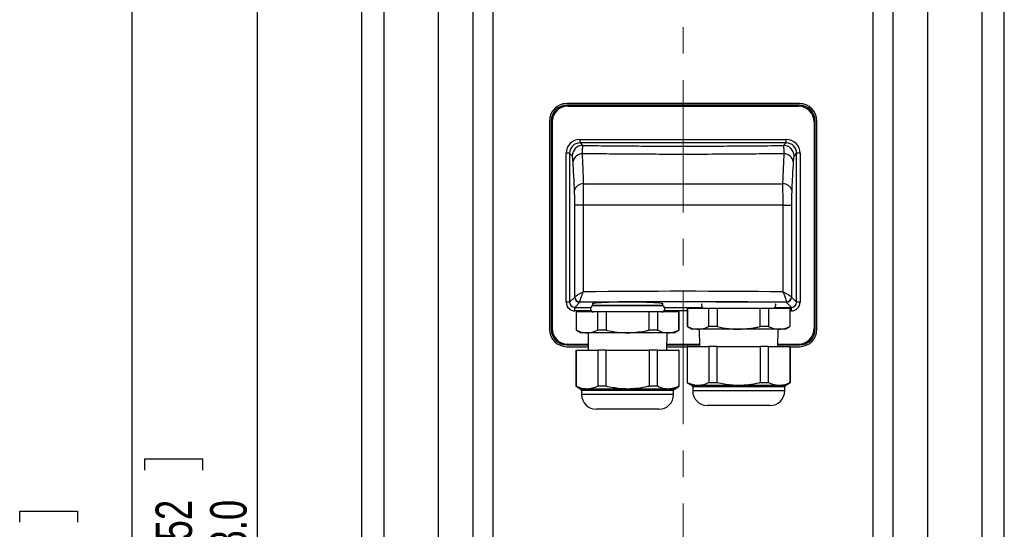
# Model space of a CAD drawing. Header units: millimetres. Extents: x 0 to 1737, y 0 to 594.
# Tile 14 of 42: x 492 to 587, y 296 to 344. Entities that reach past the tile are written whole.
import ezdxf

# ---------------------------------------------------------------- set-up
doc = ezdxf.new("R2010")
doc.units = ezdxf.units.MM
doc.linetypes.add('CENTERX2', pattern=[20.32, 12.7, -2.54, 2.54, -2.54])
doc.layers.add('SLD-0', color=7, linetype='Continuous')
doc.styles.add('SLDTEXTSTYLE0', font='TXT', dxfattribs={"width": 0.75})
doc.dimstyles.new('SLDDIMSTYLE1', dxfattribs={"dimtxt": 3.5, "dimasz": 3.2, "dimexe": 0, "dimexo": 0.0625, "dimgap": 0.875, "dimtad": 1, "dimdec": 1, "dimlfac": 3, "dimrnd": 1e-09, "dimzin": 4, "dimdsep": 46, "dimtxsty": 'SLDTEXTSTYLE0', "dimsah": 1, "dimcen": 0.09, "dimadec": 0, "dimazin": 1, "dimtfac": 1, "dimtdec": 1, "dimtofl": 0, "dimtmove": 0, "dimatfit": 3, "dimfxl": 1, "dimfrac": 2, "dimtolj": 1, "dimtzin": 12, "dimarcsym": 0})

# ---------------------------------------------------------------- blocks, each defined once
blk = doc.blocks.new('_D_6')
at = {"layer": 'SLD-0', "color": 250, "transparency": 16777216}
for p, q in [((517.455, 348.367), (513.965, 348.367)), ((514.965, 348.367), (514.965, 242.367)), ((504.172, 301.185), (504.172, 302.252)), ((504.172, 302.252), (509.729, 302.252)), ((509.729, 302.252), (509.729, 301.185)), ((504.172, 289.548), (504.172, 288.482)), ((509.729, 288.482), (509.729, 289.548)), ((504.172, 288.482), (509.729, 288.482)), ((543.032, 242.367), (513.965, 242.367))]:
    blk.add_line(p, q, dxfattribs=at)
for points in [[(514.965, 348.367), (514.415, 345.167), (515.515, 345.167)], [(514.965, 242.367), (515.515, 245.567), (514.415, 245.567)]]:
    blk.add_solid(points, dxfattribs=at)
at = {"layer": 'SLD-0', "color": 250, "transparency": 16777216, "char_height": 3.5, "attachment_point": 1, "rotation": 90, "style": 'SLDTEXTSTYLE0'}
for s, insert in [('12.52', (505.217, 289.548)), ('318.0', (510.453, 289.548))]:
    blk.add_mtext(s, dxfattribs=dict(at, insert=insert))
blk = doc.blocks.new('_D_7')
at = {"layer": 'SLD-0', "color": 250, "transparency": 16777216}
for p, q in [((517.455, 348.367), (501.965, 348.367)), ((502.965, 232.367), (502.965, 348.367)), ((492.172, 296.185), (492.172, 297.252)), ((492.172, 297.252), (497.729, 297.252)), ((497.729, 297.252), (497.729, 296.185)), ((492.172, 284.548), (492.172, 283.482)), ((497.729, 283.482), (497.729, 284.548)), ((492.172, 283.482), (497.729, 283.482)), ((552.698, 232.367), (501.965, 232.367))]:
    blk.add_line(p, q, dxfattribs=at)
for points in [[(502.965, 348.367), (502.415, 345.167), (503.515, 345.167)], [(502.965, 232.367), (503.515, 235.567), (502.415, 235.567)]]:
    blk.add_solid(points, dxfattribs=at)
at = {"layer": 'SLD-0', "color": 250, "transparency": 16777216, "char_height": 3.5, "attachment_point": 1, "rotation": 90, "style": 'SLDTEXTSTYLE0'}
for s, insert in [('13.70', (493.217, 284.548)), ('348.0', (498.453, 284.548))]:
    blk.add_mtext(s, dxfattribs=dict(at, insert=insert))

msp = doc.modelspace()

# ---------------------------------------------------------------- linework, layer by layer
at = {"color": 7, "linetype": 'Continuous', "lineweight": 25}
for p, q in [((525.031829, 192.055502), (525.031829, 504.677979)), ((586.698496, 192.055502), (586.698496, 504.677979)), ((532.365163, 199.377333), (532.365163, 497.356149)), ((579.365163, 199.377333), (579.365163, 497.356149)), ((535.698496, 202.883408), (535.698496, 493.850074)), ((576.031829, 202.883408), (576.031829, 493.850074)), ((527.151922, 203.393179), (527.151922, 493.340303)), ((584.578404, 203.393179), (584.578404, 493.340303)), ((537.622997, 204.807908), (537.622997, 491.925573)), ((574.107329, 204.807908), (574.107329, 491.925573)), ((544.69644, 336.200074), (544.783787, 336.112728)), ((567.033885, 336.200074), (544.69644, 336.200074)), ((567.031829, 336.366741), (544.698496, 336.366741)), ((544.783787, 336.112728), (566.946539, 336.112728)), ((566.946539, 336.112728), (567.033885, 336.200074)), ((543.031829, 334.700074), (543.031829, 314.700074)), ((543.285842, 334.614784), (543.198496, 334.70213)), ((543.198496, 334.70213), (543.198496, 314.698019)), ((568.531829, 334.70213), (568.444483, 334.614784)), ((568.531829, 314.698019), (568.531829, 334.70213)), ((568.698496, 314.700074), (568.698496, 334.700074)), ((543.285842, 334.614784), (543.285842, 314.785365)), ((568.444483, 334.614784), (568.444483, 314.785365)), ((545.967694, 332.596173), (545.967694, 332.929049)), ((545.967694, 332.929049), (565.762632, 332.929049)), ((565.762632, 332.596173), (565.762632, 332.929049)), ((545.967694, 332.596173), (546.218974, 332.344893)), ((565.762632, 332.596173), (545.967694, 332.596173)), ((565.511352, 332.344893), (565.762632, 332.596173)), ((544.969064, 331.597543), (544.636188, 331.597543)), ((544.636188, 317.30329), (544.636188, 331.597543)), ((544.969064, 331.597543), (544.969064, 317.30329)), ((545.220344, 331.346263), (544.969064, 331.597543)), ((566.761261, 331.597543), (566.509981, 331.346263)), ((566.761261, 317.30329), (566.761261, 331.597543)), ((567.094138, 331.597543), (566.761261, 331.597543)), ((567.094138, 331.597543), (567.094138, 317.30329)), ((546.285531, 328.666405), (565.444795, 328.666405)), ((546.273367, 326.602114), (545.466573, 326.602114)), ((545.466573, 317.810685), (545.466573, 326.602114)), ((546.273367, 326.602114), (546.273367, 318.300114)), ((565.456959, 326.602114), (546.273367, 326.602114)), ((565.456959, 318.300114), (565.456959, 326.602114)), ((565.456959, 326.602114), (566.263752, 326.602114)), ((566.263752, 326.602114), (566.263752, 317.810685)), ((544.969064, 317.30329), (545.461259, 317.795486)), ((545.461259, 317.795486), (545.466573, 317.810685)), ((566.263752, 317.810685), (566.269066, 317.795486)), ((566.269066, 317.795486), (566.761261, 317.30329)), ((544.969064, 317.30329), (544.636188, 317.30329)), ((545.960574, 317.296171), (545.468379, 316.803976)), ((545.468379, 316.471099), (545.468379, 316.803976)), ((545.468379, 316.803976), (547.002435, 316.803976)), ((545.945928, 317.326297), (545.960574, 317.296171)), ((547.148496, 317.154427), (547.148496, 316.998703)), ((547.148496, 316.998703), (547.181829, 316.96537)), ((550.531829, 316.998703), (547.148496, 316.998703)), ((550.531829, 316.96537), (547.181829, 316.96537)), ((553.915163, 316.998703), (550.531829, 316.998703)), ((553.881829, 316.96537), (550.531829, 316.96537)), ((553.881829, 316.96537), (553.915163, 316.998703)), ((553.915163, 316.998703), (553.915163, 317.154427)), ((554.061224, 316.803976), (557.714683, 316.803976)), ((556.248496, 316.707418), (556.248496, 314.967226)), ((556.270302, 316.707418), (556.248496, 316.707418)), ((556.270302, 316.707418), (556.270302, 314.967226)), ((558.332461, 316.707418), (556.270302, 316.707418)), ((558.332461, 314.967226), (558.332461, 316.707418)), ((559.136337, 316.707418), (558.332461, 316.707418)), ((559.136337, 316.707418), (559.136337, 314.967226)), ((563.260655, 316.707418), (559.136337, 316.707418)), ((563.260655, 314.967226), (563.260655, 316.707418)), ((564.064531, 316.707418), (563.260655, 316.707418)), ((564.064531, 316.707418), (564.064531, 314.967226)), ((566.12669, 316.707418), (564.064531, 316.707418)), ((564.682309, 316.803976), (566.261947, 316.803976)), ((565.769751, 317.296171), (565.784398, 317.326297)), ((566.261947, 316.803976), (565.769751, 317.296171)), ((566.12669, 314.967226), (566.12669, 316.707418)), ((566.148496, 316.707418), (566.12669, 316.707418)), ((566.148496, 314.967226), (566.148496, 316.707418)), ((566.261947, 316.471099), (566.261947, 316.803976)), ((567.094138, 317.30329), (566.761261, 317.30329)), ((547.039894, 316.471099), (545.468379, 316.471099)), ((545.581829, 316.36537), (545.581829, 314.625178)), ((545.603636, 316.36537), (545.581829, 316.36537)), ((545.603636, 316.36537), (545.603636, 314.625178)), ((547.665795, 316.36537), (545.603636, 316.36537)), ((547.665795, 314.625178), (547.665795, 316.36537)), ((548.46967, 316.36537), (547.665795, 316.36537)), ((548.46967, 316.36537), (548.46967, 314.625178)), ((552.593989, 316.36537), (548.46967, 316.36537)), ((552.593989, 314.625178), (552.593989, 316.36537)), ((553.397864, 316.36537), (552.593989, 316.36537)), ((553.397864, 316.36537), (553.397864, 314.625178)), ((555.460023, 316.36537), (553.397864, 316.36537)), ((556.248496, 316.471099), (554.023765, 316.471099)), ((555.460023, 314.625178), (555.460023, 316.36537)), ((555.481829, 316.36537), (555.460023, 316.36537)), ((555.481829, 314.625178), (555.481829, 316.36537)), ((566.261947, 316.471099), (566.148496, 316.471099)), ((543.198496, 314.698019), (543.285842, 314.785365)), ((556.248496, 314.967226), (556.698496, 314.707418)), ((556.270302, 314.967226), (556.248496, 314.967226)), ((559.136337, 314.967226), (558.332461, 314.967226)), ((564.064531, 314.967226), (563.260655, 314.967226)), ((565.698496, 314.707418), (566.148496, 314.967226)), ((566.148496, 314.967226), (566.12669, 314.967226)), ((568.444483, 314.785365), (568.531829, 314.698019)), ((545.581829, 314.625178), (546.031829, 314.36537)), ((545.603636, 314.625178), (545.581829, 314.625178)), ((546.634715, 314.36537), (546.031829, 314.36537)), ((550.531829, 314.36537), (546.634715, 314.36537)), ((546.743605, 314.36537), (546.761059, 312.698703)), ((548.46967, 314.625178), (547.665795, 314.625178)), ((554.428944, 314.36537), (550.531829, 314.36537)), ((553.397864, 314.625178), (552.593989, 314.625178)), ((554.3026, 312.698703), (554.320054, 314.36537)), ((555.031829, 314.36537), (554.428944, 314.36537)), ((555.031829, 314.36537), (555.481829, 314.625178)), ((555.481829, 314.625178), (555.460023, 314.625178)), ((557.301382, 314.707418), (556.698496, 314.707418)), ((561.198496, 314.707418), (557.301382, 314.707418)), ((557.410272, 314.707418), (557.427726, 313.040751)), ((565.09561, 314.707418), (561.198496, 314.707418)), ((564.969266, 313.040751), (564.98672, 314.707418)), ((565.698496, 314.707418), (565.09561, 314.707418)), ((544.783787, 313.287421), (544.69644, 313.200074)), ((544.69644, 313.200074), (546.755809, 313.200074)), ((544.698496, 313.033408), (546.757554, 313.033408)), ((544.783787, 313.287421), (546.754894, 313.287421)), ((554.306105, 313.033408), (556.248496, 313.033408)), ((554.30785, 313.200074), (557.426057, 313.200074)), ((554.308765, 313.287421), (557.425143, 313.287421)), ((556.248496, 313.040751), (556.248496, 309.570894)), ((556.270302, 313.040751), (556.248496, 313.040751)), ((556.270302, 309.570894), (556.270302, 313.040751)), ((556.270302, 313.040751), (558.332461, 313.040751)), ((558.332461, 313.040751), (558.332461, 309.570894)), ((559.136337, 313.040751), (558.332461, 313.040751)), ((559.136337, 309.570894), (559.136337, 313.040751)), ((559.136337, 313.040751), (563.260655, 313.040751)), ((563.260655, 313.040751), (563.260655, 309.570894)), ((564.064531, 313.040751), (563.260655, 313.040751)), ((564.064531, 309.570894), (564.064531, 313.040751)), ((564.064531, 313.040751), (566.12669, 313.040751)), ((564.970935, 313.200074), (567.033885, 313.200074)), ((564.97185, 313.287421), (566.946539, 313.287421)), ((566.12669, 313.040751), (566.12669, 309.570894)), ((566.148496, 313.040751), (566.12669, 313.040751)), ((566.148496, 309.570894), (566.148496, 313.040751)), ((566.148496, 313.033408), (567.031829, 313.033408)), ((567.033885, 313.200074), (566.946539, 313.287421)), ((545.581829, 312.698703), (545.581829, 309.228846)), ((545.603636, 312.698703), (545.581829, 312.698703)), ((545.603636, 309.228846), (545.603636, 312.698703)), ((545.603636, 312.698703), (547.665795, 312.698703)), ((547.665795, 312.698703), (547.665795, 309.228846)), ((548.46967, 312.698703), (547.665795, 312.698703)), ((548.46967, 309.228846), (548.46967, 312.698703)), ((548.46967, 312.698703), (552.593989, 312.698703)), ((552.593989, 312.698703), (552.593989, 309.228846)), ((553.397864, 312.698703), (552.593989, 312.698703)), ((553.397864, 309.228846), (553.397864, 312.698703)), ((553.397864, 312.698703), (555.460023, 312.698703)), ((555.460023, 312.698703), (555.460023, 309.228846)), ((555.481829, 312.698703), (555.460023, 312.698703)), ((555.481829, 309.228846), (555.481829, 312.698703)), ((545.581829, 309.228846), (546.031829, 308.969038)), ((545.603636, 309.228846), (545.581829, 309.228846)), ((548.46967, 309.228846), (547.665795, 309.228846)), ((553.397864, 309.228846), (552.593989, 309.228846)), ((555.031829, 308.969038), (555.481829, 309.228846)), ((555.481829, 309.228846), (555.460023, 309.228846)), ((556.248496, 309.570894), (556.698496, 309.311086)), ((556.270302, 309.570894), (556.248496, 309.570894)), ((557.301382, 309.311086), (556.698496, 309.311086)), ((556.781829, 309.166749), (556.781829, 308.790751)), ((561.198496, 309.166749), (556.781829, 309.166749)), ((561.198496, 309.311086), (557.301382, 309.311086)), ((559.136337, 309.570894), (558.332461, 309.570894)), ((565.09561, 309.311086), (561.198496, 309.311086)), ((565.615163, 309.166749), (561.198496, 309.166749)), ((564.064531, 309.570894), (563.260655, 309.570894)), ((565.698496, 309.311086), (565.09561, 309.311086)), ((565.615163, 308.790751), (565.615163, 309.166749)), ((565.698496, 309.311086), (566.148496, 309.570894)), ((566.148496, 309.570894), (566.12669, 309.570894)), ((546.634715, 308.969038), (546.031829, 308.969038)), ((546.115163, 308.8247), (546.115163, 308.448703)), ((550.531829, 308.8247), (546.115163, 308.8247)), ((550.531829, 308.448703), (546.115163, 308.448703)), ((550.531829, 308.969038), (546.634715, 308.969038)), ((554.428944, 308.969038), (550.531829, 308.969038)), ((554.948496, 308.8247), (550.531829, 308.8247)), ((554.948496, 308.448703), (550.531829, 308.448703)), ((555.031829, 308.969038), (554.428944, 308.969038)), ((554.948496, 308.448703), (554.948496, 308.8247)), ((561.198496, 308.790751), (556.781829, 308.790751)), ((565.615163, 308.790751), (561.198496, 308.790751)), ((561.198496, 307.374085), (558.198496, 307.374085)), ((564.198496, 307.374085), (561.198496, 307.374085)), ((550.531829, 307.032037), (547.531829, 307.032037)), ((553.531829, 307.032037), (550.531829, 307.032037))]:
    msp.add_line(p, q, dxfattribs=at)
for centre, radius, start, end in [((544.698496, 334.700074), 1.666667, 90, 180), ((567.031829, 334.700074), 1.666667, 0, 90), ((546.222184, 331.343053), 1.001845, 90.18359629, 179.81640371), ((565.508141, 331.343053), 1.001845, 0.18359629, 89.81640371), ((546.194685, 330.647587), 0.910589, 92.19688673, 170.76867955), ((565.53564, 330.647587), 0.910589, 9.23132045, 87.80311327), ((546.266511, 327.804874), 0.861741, 88.73527749, 163.67353651), ((565.463815, 327.804874), 0.861741, 16.32646349, 91.26472251), ((545.962179, 317.797091), 0.500922, 180.18359629, 269.81640371), ((545.965556, 317.825102), 0.499191, 181.65491606, 267.74662319), ((565.768146, 317.797091), 0.500922, 270.18359629, 359.81640371), ((565.76477, 317.825102), 0.499191, 272.25337681, 358.34508394), ((547.268496, 316.66537), 0.3, 90, 270), ((553.795163, 316.66537), 0.3, 270, 90), ((557.935163, 317.007418), 0.3, 154.45040758, 270), ((564.461829, 317.007418), 0.3, 270, 25.54959242), ((544.698496, 314.700074), 1.666667, 180, 270), ((567.031829, 314.700074), 1.666667, 270, 0), ((556.615163, 309.166749), 0.166667, 0, 60), ((565.781829, 309.166749), 0.166667, 120, 180), ((545.948496, 308.8247), 0.166667, 0, 60), ((547.531829, 308.448703), 1.416667, 180, 270), ((553.531829, 308.448703), 1.416667, 270, 0), ((555.115163, 308.8247), 0.166667, 120, 180), ((558.198496, 308.790751), 1.416667, 180, 270), ((564.198496, 308.790751), 1.416667, 270, 0)]:
    msp.add_arc(centre, radius, start, end, dxfattribs=at)
for centre, major_axis, ratio, start_param, end_param in [((544.700555, 334.698016), (-1.063569, 1.063569), 0.997264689, 5.499156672, 7.067213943), ((544.787901, 334.610669), (-1.063569, 1.063569), 0.997264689, 5.499156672, 7.067213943), ((566.942425, 334.610669), (1.063569, 1.063569), 0.997264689, 5.499156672, 7.067213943), ((567.029771, 334.698016), (1.063569, 1.063569), 0.997264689, 5.499156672, 7.067213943), ((545.971351, 331.593886), (0.945395, -0.945395), 0.997264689, 2.357564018, 3.925621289), ((565.758975, 331.593886), (0.945395, 0.945395), 0.997264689, 5.499156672, 7.067213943), ((545.971351, 331.593886), (-0.710337, 0.710337), 0.995451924, 5.499156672, 7.067213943), ((565.758975, 331.593886), (0.710337, 0.710337), 0.995451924, 5.499156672, 7.067213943), ((555.865163, 315.779828), (50, 0), 0.051359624, 1.377763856, 1.763828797), ((545.470665, 317.305576), (-0.590872, -0.590872), 0.997264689, 5.499156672, 7.067213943), ((545.470665, 317.305576), (0.355814, 0.355814), 0.993645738, 2.357564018, 3.925621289), ((555.865163, 314.781198), (49, 0), 0.052407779, 1.367259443, 1.77433321), ((550.531829, 317.136806), (3.4, 0), 0.052407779, 6.184130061, 9.523833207), ((561.198496, 317.136806), (3.4, 0), 0.052407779, 0.882994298, 2.258598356), ((566.259661, 317.305576), (-0.355814, 0.355814), 0.993645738, 2.357564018, 3.925621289), ((566.259661, 317.305576), (-0.590872, 0.590872), 0.997264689, 2.357564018, 3.925621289), ((544.787901, 314.789479), (-1.063569, -1.063569), 0.997264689, 5.499156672, 7.067213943), ((566.942425, 314.789479), (1.063569, -1.063569), 0.997264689, 5.499156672, 7.067213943), ((544.700555, 314.702133), (-1.063569, -1.063569), 0.997264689, 5.499156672, 7.067213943), ((567.029771, 314.702133), (1.063569, -1.063569), 0.997264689, 5.499156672, 7.067213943)]:
    msp.add_ellipse(centre, major_axis=major_axis, ratio=ratio, start_param=start_param, end_param=end_param, dxfattribs=at)
for points, knots in [([(546.218974, 332.344893), (546.208254, 332.298426), (546.185938, 332.201695), (546.168724, 331.777782), (546.159779, 331.557507)], [0, 0, 0, 0, 0.4803757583, 1, 1, 1, 1]), ([(546.218974, 332.344893), (547.002835, 332.335837), (548.570558, 332.317725), (550.966109, 332.299552), (553.386994, 332.288157), (555.822999, 332.284332), (558.254184, 332.287899), (560.682961, 332.299035), (563.108743, 332.317183), (564.710482, 332.335656), (565.511352, 332.344893)], [0, 0, 0, 0, 0.123673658, 0.2473474, 0.372718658, 0.498089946, 0.622699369, 0.747308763, 0.873654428, 1, 1, 1, 1]), ([(565.570546, 331.557507), (565.562278, 331.763963), (565.54517, 332.191137), (565.522873, 332.292513), (565.511352, 332.344893)], [0, 0, 0, 0, 0.483306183, 1, 1, 1, 1]), ([(545.29589, 330.793665), (545.283993, 330.948094), (545.261048, 331.245936), (545.233573, 331.313656), (545.220344, 331.346263)], [0, 0, 0, 0, 0.518493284, 1, 1, 1, 1]), ([(546.159779, 331.557507), (546.181725, 331.1216), (546.226523, 330.231756), (546.265598, 329.19519), (546.285531, 328.666405)], [0, 0, 0, 0, 0.489868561, 1, 1, 1, 1]), ([(565.570546, 331.557507), (564.774662, 331.547433), (563.182893, 331.527286), (560.75312, 331.507175), (558.299181, 331.494671), (555.898355, 331.490749), (553.57018, 331.494481), (551.312039, 331.50509), (549.058422, 331.522854), (547.340825, 331.541714), (546.379457, 331.554569), (546.159779, 331.557507)], [0, 0, 0, 0, 0.12468286, 0.249365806, 0.375675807, 0.501985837, 0.617222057, 0.732458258, 0.848974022, 0.965489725, 1, 1, 1, 1]), ([(565.444795, 328.666405), (565.463913, 329.174615), (565.502941, 330.212027), (565.547709, 331.103004), (565.570546, 331.557507)], [0, 0, 0, 0, 0.489882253, 1, 1, 1, 1]), ([(566.509981, 331.346263), (566.495746, 331.309529), (566.468256, 331.238594), (566.445438, 330.938402), (566.434436, 330.793665)], [0, 0, 0, 0, 0.517850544, 1, 1, 1, 1]), ([(545.439519, 328.047118), (545.417529, 328.537289), (545.373318, 329.522754), (545.321788, 330.368562), (545.29589, 330.793665)], [0, 0, 0, 0, 0.497401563, 1, 1, 1, 1]), ([(566.434436, 330.793665), (566.408799, 330.373082), (566.357259, 329.527549), (566.313033, 328.542291), (566.290807, 328.047118)], [0, 0, 0, 0, 0.497417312, 1, 1, 1, 1]), ([(545.466573, 326.602114), (545.465306, 326.867556), (545.462794, 327.393902), (545.447233, 327.830634), (545.439519, 328.047118)], [0, 0, 0, 0, 0.504310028, 1, 1, 1, 1]), ([(546.285531, 328.666405), (546.282014, 328.356843), (546.274907, 327.731339), (546.273884, 326.981074), (546.273367, 326.602114)], [0, 0, 0, 0, 0.494899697, 1, 1, 1, 1]), ([(565.456959, 326.602114), (565.456468, 326.971526), (565.455472, 327.72156), (565.448389, 328.348334), (565.444795, 328.666405)], [0, 0, 0, 0, 0.492526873, 1, 1, 1, 1]), ([(566.290807, 328.047118), (566.28292, 327.824686), (566.267402, 327.387047), (566.264955, 326.860863), (566.263752, 326.602114)], [0, 0, 0, 0, 0.508254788, 1, 1, 1, 1]), ([(545.466573, 317.810685), (545.4809, 317.827688), (545.511511, 317.864019), (545.689491, 317.981118), (545.878482, 318.089734), (546.036114, 318.175691), (546.107199, 318.21375), (546.183916, 318.253949), (546.22484, 318.275162), (546.247007, 318.286587), (546.259049, 318.292774), (546.265756, 318.296215), (546.269986, 318.298383), (546.272284, 318.29956), (546.273367, 318.300114)], [0, 0, 0, 0, 0.215290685, 0.460015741, 0.753218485, 0.774484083, 0.880828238, 0.935788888, 0.965220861, 0.981134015, 0.98976164, 0.994443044, 0.997382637, 1, 1, 1, 1]), ([(546.273367, 318.300114), (546.272826, 318.299013), (546.271689, 318.296695), (546.269594, 318.292417), (546.26627, 318.28562), (546.26029, 318.27335), (546.249295, 318.250651), (546.22908, 318.208435), (546.191576, 318.128377), (546.15715, 318.051526), (546.083536, 317.880508), (546.000893, 317.664652), (545.937973, 317.432357), (545.943392, 317.360114), (545.945928, 317.326297)], [0, 0, 0, 0, 0.00261431, 0.005500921, 0.010154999, 0.018749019, 0.034630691, 0.064057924, 0.119089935, 0.225572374, 0.249363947, 0.540062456, 0.78470792, 1, 1, 1, 1]), ([(565.784398, 317.326297), (565.786934, 317.360114), (565.792353, 317.432357), (565.729433, 317.664652), (565.64679, 317.880508), (565.573175, 318.051526), (565.53875, 318.128377), (565.501246, 318.208435), (565.48103, 318.250651), (565.470035, 318.27335), (565.464055, 318.28562), (565.460732, 318.292417), (565.458636, 318.296695), (565.457499, 318.299013), (565.456959, 318.300114)], [0, 0, 0, 0, 0.21529208, 0.459937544, 0.750636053, 0.774427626, 0.880910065, 0.935942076, 0.965369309, 0.981250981, 0.989845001, 0.994499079, 0.99738569, 1, 1, 1, 1]), ([(565.456959, 318.300114), (565.458041, 318.29956), (565.460339, 318.298383), (565.46457, 318.296215), (565.471277, 318.292774), (565.483319, 318.286587), (565.505485, 318.275162), (565.546409, 318.253949), (565.623127, 318.21375), (565.694211, 318.175691), (565.851843, 318.089734), (566.040834, 317.981118), (566.218815, 317.864019), (566.249426, 317.827688), (566.263752, 317.810685)], [0, 0, 0, 0, 0.002617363, 0.005556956, 0.01023836, 0.018865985, 0.034779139, 0.064211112, 0.119171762, 0.225515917, 0.246781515, 0.539984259, 0.784709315, 1, 1, 1, 1]), ([(556.270302, 314.967226), (556.439077, 314.893575), (556.778872, 314.745293), (557.126446, 314.720099), (557.301382, 314.707418)], [0, 0, 0, 0, 0.496694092, 1, 1, 1, 1]), ([(557.301382, 314.707418), (557.40312, 314.711704), (557.750424, 314.726333), (558.091383, 314.867448), (558.332461, 314.967226)], [0, 0, 0, 0, 0.292938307, 1, 1, 1, 1]), ([(559.136337, 314.967226), (559.503772, 314.88788), (560.183862, 314.741017), (560.878948, 314.718), (561.198496, 314.707418)], [0, 0, 0, 0, 0.540274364, 1, 1, 1, 1]), ([(561.198496, 314.707418), (561.74881, 314.738518), (562.443774, 314.777792), (563.119921, 314.93459), (563.260655, 314.967226)], [0, 0, 0, 0, 0.791859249, 1, 1, 1, 1]), ([(564.064531, 314.967226), (564.233305, 314.893575), (564.573101, 314.745293), (564.920674, 314.720099), (565.09561, 314.707418)], [0, 0, 0, 0, 0.496694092, 1, 1, 1, 1]), ([(565.09561, 314.707418), (565.197349, 314.711704), (565.544653, 314.726333), (565.885611, 314.867448), (566.12669, 314.967226)], [0, 0, 0, 0, 0.292938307, 1, 1, 1, 1]), ([(545.603636, 314.625178), (545.77241, 314.551527), (546.112205, 314.403245), (546.459779, 314.378051), (546.634715, 314.36537)], [0, 0, 0, 0, 0.496694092, 1, 1, 1, 1]), ([(546.634715, 314.36537), (546.736454, 314.369655), (547.083757, 314.384285), (547.424716, 314.5254), (547.665795, 314.625178)], [0, 0, 0, 0, 0.292938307, 1, 1, 1, 1]), ([(548.46967, 314.625178), (548.837106, 314.545831), (549.517196, 314.398969), (550.212281, 314.375952), (550.531829, 314.36537)], [0, 0, 0, 0, 0.540274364, 1, 1, 1, 1]), ([(550.531829, 314.36537), (551.082143, 314.396469), (551.777107, 314.435743), (552.453255, 314.592542), (552.593989, 314.625178)], [0, 0, 0, 0, 0.791859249, 1, 1, 1, 1]), ([(553.397864, 314.625178), (553.566639, 314.551527), (553.906434, 314.403245), (554.254008, 314.378051), (554.428944, 314.36537)], [0, 0, 0, 0, 0.4966940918, 1, 1, 1, 1]), ([(554.428944, 314.36537), (554.530682, 314.369655), (554.877986, 314.384285), (555.218945, 314.5254), (555.460023, 314.625178)], [0, 0, 0, 0, 0.292938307, 1, 1, 1, 1]), ([(546.634715, 308.969038), (546.533004, 308.973321), (546.1857, 308.987947), (545.844741, 309.129059), (545.603636, 309.228846)], [0, 0, 0, 0, 0.292860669, 1, 1, 1, 1]), ([(547.665795, 309.228846), (547.49702, 309.155195), (547.157225, 309.006913), (546.809651, 308.981719), (546.634715, 308.969038)], [0, 0, 0, 0, 0.496694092, 1, 1, 1, 1]), ([(550.531829, 308.969038), (550.291413, 308.975026), (549.596611, 308.99233), (548.915259, 309.135328), (548.46967, 309.228846)], [0, 0, 0, 0, 0.346022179, 1, 1, 1, 1]), ([(552.593989, 309.228846), (552.548647, 309.218148), (552.190106, 309.133555), (551.505518, 309.004865), (550.85768, 308.981028), (550.531829, 308.969038)], [0, 0, 0, 0, 0.067122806, 0.530780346, 1, 1, 1, 1]), ([(554.428944, 308.969038), (554.327232, 308.973321), (553.979929, 308.987947), (553.63897, 309.129059), (553.397864, 309.228846)], [0, 0, 0, 0, 0.2928606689, 1, 1, 1, 1]), ([(555.460023, 309.228846), (555.291249, 309.155195), (554.951454, 309.006913), (554.60388, 308.981719), (554.428944, 308.969038)], [0, 0, 0, 0, 0.4966940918, 1, 1, 1, 1]), ([(557.301382, 309.311086), (557.19967, 309.315369), (556.852367, 309.329995), (556.511408, 309.471107), (556.270302, 309.570894)], [0, 0, 0, 0, 0.292860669, 1, 1, 1, 1]), ([(558.332461, 309.570894), (558.163687, 309.497243), (557.823892, 309.348961), (557.476318, 309.323767), (557.301382, 309.311086)], [0, 0, 0, 0, 0.4966940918, 1, 1, 1, 1]), ([(561.198496, 309.311086), (560.958079, 309.317074), (560.263278, 309.334378), (559.581926, 309.477376), (559.136337, 309.570894)], [0, 0, 0, 0, 0.346022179, 1, 1, 1, 1]), ([(563.260655, 309.570894), (563.215314, 309.560196), (562.856773, 309.475604), (562.172185, 309.346913), (561.524346, 309.323076), (561.198496, 309.311086)], [0, 0, 0, 0, 0.067122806, 0.530780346, 1, 1, 1, 1]), ([(565.09561, 309.311086), (564.993899, 309.315369), (564.646595, 309.329995), (564.305636, 309.471107), (564.064531, 309.570894)], [0, 0, 0, 0, 0.292860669, 1, 1, 1, 1]), ([(566.12669, 309.570894), (565.957916, 309.497243), (565.61812, 309.348961), (565.270546, 309.323767), (565.09561, 309.311086)], [0, 0, 0, 0, 0.496694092, 1, 1, 1, 1])]:
    msp.add_open_spline(points, degree=3, knots=knots, dxfattribs=at)
at = {"layer": 'SLD-0', "color": 250, "linetype": 'CENTERX2', "lineweight": 18}
msp.add_line((555.865163, 183.679801), (555.865163, 512.456902), dxfattribs=at)

# ---------------------------------------------------------------- dimensions: what is measured, and where the dimension line sits
at = {"layer": 'SLD-0', "color": 250}
for base, p1, p2, picture, middle in [((502.965163, 348.366741), (553.698496, 232.366741), (518.454839, 348.366741), '_D_7', (502.965163, 290.366741)), ((514.965163, 242.366741), (518.454839, 348.366741), (544.031829, 242.366741), '_D_6', (514.965163, 295.366741))]:
    dim = msp.add_linear_dim(base=base, p1=p1, p2=p2, angle=90, dimstyle='SLDDIMSTYLE1', dxfattribs=at)
    dim.commit()
    dim.dimension.update_dxf_attribs({"geometry": picture, "text_midpoint": middle, "dimtype": 160})

doc.saveas('drawing.dxf')
